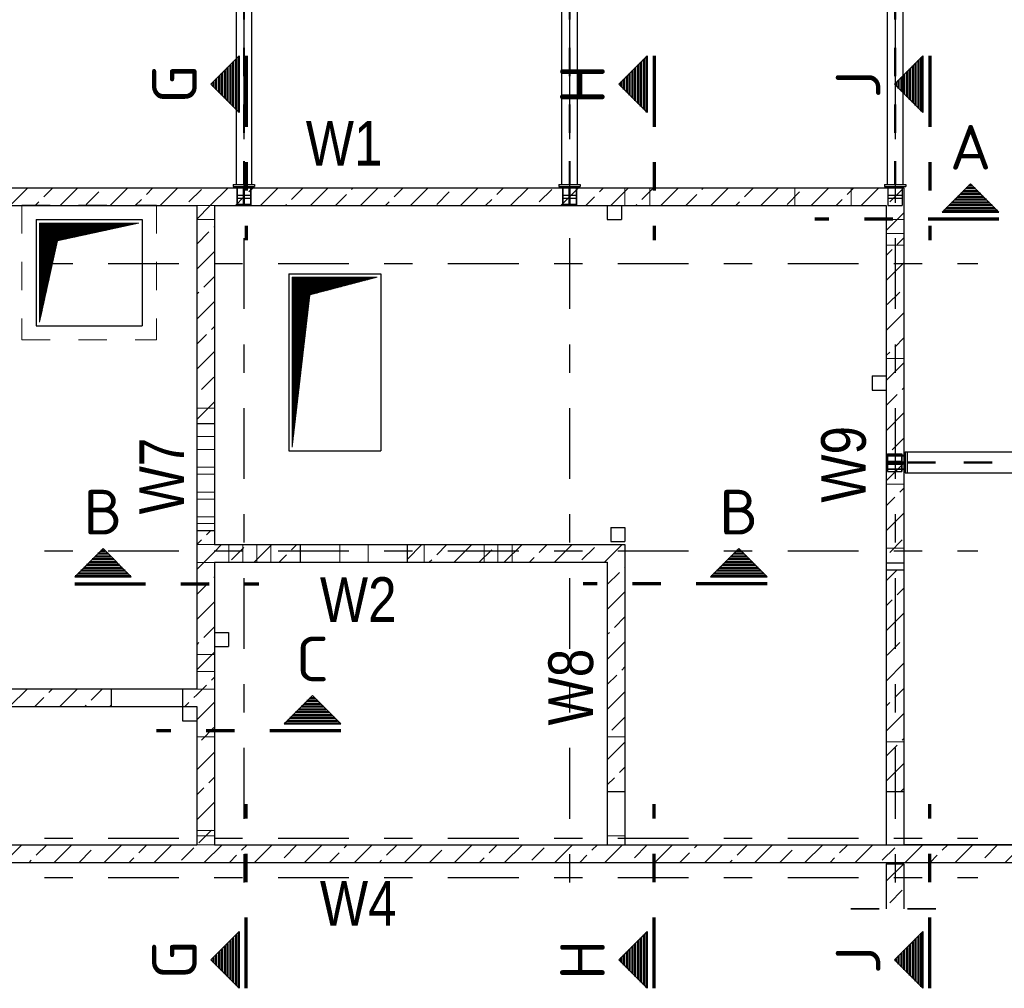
# Model space of a CAD drawing. Header units: millimetres. Extents: x -4.8 to 43.1, y -12 to 21.7.
# Tile 13 of 42: x 3.1 to 6.6, y 14.2 to 17.6. Entities that reach past the tile are written whole.
import ezdxf
from ezdxf.enums import TextEntityAlignment as Align

# ---------------------------------------------------------------- set-up
doc = ezdxf.new("R2010")
doc.units = ezdxf.units.MM
doc.linetypes.add('DASHDOTX2', pattern=[2, 1, -0.5, 0, -0.5])
doc.linetypes.add('HIDDEN', pattern=[0.375, 0.25, -0.125])
doc.layers.add('Achsen', color=7, linetype='Continuous', lineweight=20)
doc.styles.add('Arial Narrow', font='ARIALN.TTF')
doc.styles.add('isocp', font='isocp', dxfattribs={"width": 1.1})
pattern_1 = [(0, (0, 0), (0, 0.01), [])]
pattern_2 = [(45, (0, 0), (-0.00183847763, 0.00183847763), [])]
pattern_3 = [(90, (0, 0), (-0.01, 6e-19), [])]
pattern_4 = [(45, (0, 0), (-0.08838835, 0.08838835), [0.0625, -0.025]), (45, (-0.0442, 0.0442), (-0.08838835, 0.08838835), [])]

msp = doc.modelspace()

# ---------------------------------------------------------------- hatches: boundary and pattern name
at = {"lineweight": 50}
h = msp.add_hatch(dxfattribs=at)
h.set_pattern_fill('Mau', color=4, scale=0.01, angle=90, style=0, pattern_type=2)
h.set_pattern_definition(pattern_3)
h.paths.add_polyline_path([(3.881318, 17.277152), (3.881318, 17.477152), (3.781318, 17.377152)])
h = msp.add_hatch(dxfattribs=at)
h.set_pattern_fill('Mau', color=4, scale=0.01, angle=90, style=0, pattern_type=2)
h.set_pattern_definition(pattern_3)
h.paths.add_polyline_path([(5.321737, 17.277152), (5.321737, 17.477152), (5.221737, 17.377152)])
h = msp.add_hatch(dxfattribs=at)
h.set_pattern_fill('Mau', color=4, scale=0.01, angle=90, style=0, pattern_type=2)
h.set_pattern_definition(pattern_3)
h.paths.add_polyline_path([(6.295428, 17.277152), (6.295428, 17.477152), (6.195428, 17.377152)])
at = {"lineweight": 13}
h = msp.add_hatch(dxfattribs=at)
h.set_pattern_fill('bB', color=6, scale=0.01, angle=45, style=0, pattern_type=2)
h.set_pattern_definition(pattern_4)
h.paths.add_polyline_path([(6.228564, 16.949103), (1.554814, 16.949103), (1.554814, 17.011603), (6.228564, 17.011603)])
at = {"lineweight": 50}
h = msp.add_hatch(dxfattribs=at)
h.set_pattern_fill('Mau', color=4, scale=0.01, style=0, pattern_type=2)
h.set_pattern_definition(pattern_1)
h.paths.add_polyline_path([(6.564097, 16.925973), (6.464097, 17.025973), (6.364097, 16.925973)])
at = {"lineweight": 13}
h = msp.add_hatch(dxfattribs=at)
h.set_pattern_fill('bB', color=6, scale=0.01, angle=45, style=0, pattern_type=2)
h.set_pattern_definition(pattern_4)
h.paths.add_polyline_path([(3.793666, 16.949103), (3.793666, 16.179206), (3.731166, 16.179206), (3.731166, 16.949103)])
h = msp.add_hatch(dxfattribs=at)
h.set_pattern_fill('bB', color=6, scale=0.01, angle=45, style=0, pattern_type=2)
h.set_pattern_definition(pattern_4)
h.paths.add_polyline_path([(6.228564, 15.662868), (6.228564, 14.879793), (6.166157, 14.879793), (6.166157, 14.692293), (6.166064, 14.692293), (6.166064, 16.949103), (6.228564, 16.949103), (6.228564, 15.687868), (6.166171, 15.687868), (6.166171, 15.662868)])
h = msp.add_hatch(dxfattribs=at)
h.set_pattern_fill('Mau', color=6, scale=0.01, angle=45, style=0, pattern_type=2)
h.set_pattern_definition(pattern_2)
h.paths.add_polyline_path([(3.176479, 16.537209), (3.238979, 16.824709), (3.526479, 16.887209), (3.176479, 16.887209)])
h = msp.add_hatch(dxfattribs=at)
h.set_pattern_fill('bB', color=6, scale=0.01, angle=45, style=0, pattern_type=2)
h.set_pattern_definition(pattern_4)
h.paths.add_polyline_path([(3.793666, 15.801706), (3.793666, 14.692293), (3.731166, 14.692293), (3.731166, 15.801706)])
at = {"lineweight": 50}
h = msp.add_hatch(dxfattribs=at)
h.set_pattern_fill('Mau', color=4, scale=0.01, style=0, pattern_type=2)
h.set_pattern_definition(pattern_1)
h.paths.add_polyline_path([(3.500237, 15.638004), (3.400237, 15.738004), (3.300237, 15.638004)])
at = {"lineweight": 13}
h = msp.add_hatch(dxfattribs=at)
h.set_pattern_fill('bB', color=6, scale=0.01, angle=45, style=0, pattern_type=2)
h.set_pattern_definition(pattern_4)
h.paths.add_polyline_path([(4.096781, 15.751706), (4.096781, 15.689206), (3.793666, 15.689206), (3.793666, 15.751706)])
h = msp.add_hatch(dxfattribs=at)
h.set_pattern_fill('bB', color=6, scale=0.01, angle=45, style=0, pattern_type=2)
h.set_pattern_definition(pattern_4)
h.paths.add_polyline_path([(5.243642, 15.689206), (4.474281, 15.689206), (4.474281, 15.751706), (5.243642, 15.751706)])
at = {"lineweight": 50}
h = msp.add_hatch(dxfattribs=at)
h.set_pattern_fill('Mau', color=4, scale=0.01, style=0, pattern_type=2)
h.set_pattern_definition(pattern_1)
h.paths.add_polyline_path([(5.54559, 15.638004), (5.74559, 15.638004), (5.64559, 15.738004)])
at = {"lineweight": 13}
h = msp.add_hatch(dxfattribs=at)
h.set_pattern_fill('bB', color=6, scale=0.01, angle=45, style=0, pattern_type=2)
h.set_pattern_definition(pattern_4)
h.paths.add_polyline_path([(5.243642, 15.689206), (5.243642, 14.879793), (5.181142, 14.879793), (5.181142, 15.689206)])
h = msp.add_hatch(dxfattribs=at)
h.set_pattern_fill('bB', color=6, scale=0.01, angle=45, style=0, pattern_type=2)
h.set_pattern_definition(pattern_4)
h.paths.add_polyline_path([(3.428666, 15.179793), (2.972416, 15.179793), (2.972416, 15.242293), (3.428666, 15.242293)])
h = msp.add_hatch(dxfattribs=at)
h.set_pattern_fill('bB', color=6, scale=0.01, angle=45, style=0, pattern_type=2)
h.set_pattern_definition(pattern_4)
h.paths.add_polyline_path([(3.731166, 15.179793), (3.681166, 15.179793), (3.681166, 15.242293), (3.731166, 15.242293)])
at = {"lineweight": 50}
h = msp.add_hatch(dxfattribs=at)
h.set_pattern_fill('Mau', color=4, scale=0.01, style=0, pattern_type=2)
h.set_pattern_definition(pattern_1)
h.paths.add_polyline_path([(4.239585, 15.119015), (4.139585, 15.219015), (4.039585, 15.119015)])
at = {"lineweight": 13}
h = msp.add_hatch(dxfattribs=at)
h.set_pattern_fill('bB', color=6, scale=0.01, angle=45, style=0, pattern_type=2)
h.set_pattern_definition(pattern_4)
h.paths.add_polyline_path([(6.228657, 14.629793), (1.554814, 14.629793), (1.554814, 14.692293), (6.228657, 14.692293)])
h = msp.add_hatch(dxfattribs=at)
h.set_pattern_fill('bB', color=6, scale=0.01, angle=45, style=0, pattern_type=2)
h.set_pattern_definition(pattern_4)
h.paths.add_polyline_path([(9.622407, 14.692293), (9.622407, 14.629793), (6.228657, 14.629793), (6.228657, 14.692293)])
h = msp.add_hatch(dxfattribs=at)
h.set_pattern_fill('bB', color=6, scale=0.01, angle=45, style=0, pattern_type=2)
h.set_pattern_definition(pattern_4)
h.paths.add_polyline_path([(6.228564, 14.62479), (6.228564, 14.465404), (6.166064, 14.465404), (6.166064, 14.62479)])
at = {"lineweight": 50}
h = msp.add_hatch(dxfattribs=at)
h.set_pattern_fill('Mau', color=4, scale=0.01, angle=90, style=0, pattern_type=2)
h.set_pattern_definition(pattern_3)
h.paths.add_polyline_path([(3.881318, 14.385183), (3.781318, 14.285183), (3.881318, 14.185183)])
h = msp.add_hatch(dxfattribs=at)
h.set_pattern_fill('Mau', color=4, scale=0.01, angle=90, style=0, pattern_type=2)
h.set_pattern_definition(pattern_3)
h.paths.add_polyline_path([(5.321737, 14.385183), (5.221737, 14.285183), (5.321737, 14.185183)])
h = msp.add_hatch(dxfattribs=at)
h.set_pattern_fill('Mau', color=4, scale=0.01, angle=90, style=0, pattern_type=2)
h.set_pattern_definition(pattern_3)
h.paths.add_polyline_path([(6.295428, 14.385183), (6.195428, 14.285183), (6.295428, 14.185183)])
at = {"layer": 'Achsen', "lineweight": 13}
h = msp.add_hatch(dxfattribs=at)
h.set_pattern_fill('Mau', color=6, scale=0.01, angle=45, style=0, pattern_type=2)
h.set_pattern_definition(pattern_2)
h.paths.add_polyline_path([(4.068471, 16.095739), (4.130971, 16.633239), (4.368471, 16.695739), (4.068471, 16.695739)])

# ---------------------------------------------------------------- linework, layer by layer
at = {"color": 3, "linetype": 'HIDDEN', "lineweight": 25, "ltscale": 0.25}
for p, q in [((3.895915, 18.905709), (3.895915, 17.022853)), ((3.898915, 18.905709), (3.898915, 17.022853)), ((5.045917, 18.905709), (5.045917, 17.022853)), ((5.048917, 18.905709), (5.048917, 17.022853)), ((6.195921, 18.905709), (6.195921, 17.022853)), ((6.198921, 18.905709), (6.198921, 17.022853)), ((3.872417, 17.011603), (3.872417, 16.949103)), ((3.874165, 17.011603), (3.874165, 16.954103)), ((3.895603, 17.016603), (3.895603, 16.954103)), ((3.899228, 17.016603), (3.899228, 16.954103)), ((3.920665, 17.011603), (3.920665, 16.954103)), ((3.922417, 17.011603), (3.922417, 16.949103)), ((5.022419, 17.011603), (5.022419, 16.949103)), ((5.024167, 17.011603), (5.024167, 16.954103)), ((5.045604, 17.016603), (5.045604, 16.954103)), ((5.049229, 17.016603), (5.049229, 16.954103)), ((5.070667, 17.011603), (5.070667, 16.954103)), ((5.072419, 17.011603), (5.072419, 16.949103)), ((6.172421, 17.011603), (6.172421, 16.949103)), ((6.195606, 17.016603), (6.195606, 17.011603)), ((6.199231, 17.016603), (6.199231, 17.011603)), ((6.222421, 17.011603), (6.222421, 16.949103)), ((3.872417, 16.985353), (3.922417, 16.985353)), ((3.872417, 16.975353), (3.922417, 16.975353)), ((5.022419, 16.985353), (5.072419, 16.985353)), ((5.022419, 16.975353), (5.072419, 16.975353)), ((6.172421, 16.985353), (6.222421, 16.985353)), ((6.172421, 16.975353), (6.222421, 16.975353)), ((3.874165, 16.954103), (3.920665, 16.954103)), ((5.024167, 16.954103), (5.070667, 16.954103)), ((6.172421, 16.949103), (6.222421, 16.949103)), ((6.171064, 16.072299), (6.221064, 16.072299)), ((6.171064, 16.072297), (6.171064, 16.009797)), ((6.171064, 16.065549), (6.228564, 16.065549)), ((6.221064, 16.072297), (6.221064, 16.009797)), ((6.171064, 16.046047), (6.221064, 16.046047)), ((6.171064, 16.044111), (6.233564, 16.044111)), ((6.171064, 16.040486), (6.233564, 16.040486)), ((6.171064, 16.036047), (6.221064, 16.036047)), ((6.172421, 16.044111), (6.172421, 16.040486)), ((6.220669, 16.044111), (6.220669, 16.040486)), ((6.239814, 16.044236), (9.611157, 16.044236)), ((6.239814, 16.040361), (9.611157, 16.040361)), ((6.171064, 16.019049), (6.228564, 16.019049)), ((6.171064, 16.009797), (6.221064, 16.009797))]:
    msp.add_line(p, q, dxfattribs=at)
at = {"color": 2, "linetype": 'Continuous', "lineweight": 35}
for p, q in [((3.881318, 17.477152), (3.781318, 17.377152)), ((3.881318, 17.477152), (3.881318, 17.277152)), ((5.321737, 17.477152), (5.221737, 17.377152)), ((5.321737, 17.477152), (5.321737, 17.277152)), ((6.295428, 17.477152), (6.195428, 17.377152)), ((6.295428, 17.477152), (6.295428, 17.277152)), ((3.781318, 17.377152), (3.881318, 17.277152)), ((5.221737, 17.377152), (5.321737, 17.277152)), ((6.195428, 17.377152), (6.295428, 17.277152)), ((6.364097, 16.925973), (6.464097, 17.025973)), ((6.464097, 17.025973), (6.564097, 16.925973)), ((6.364097, 16.925973), (6.564097, 16.925973)), ((3.300237, 15.638004), (3.400237, 15.738004)), ((5.74559, 15.638004), (5.64559, 15.738004)), ((3.300237, 15.638004), (3.500237, 15.638004)), ((5.74559, 15.638004), (5.54559, 15.638004)), ((4.039585, 15.119015), (4.139585, 15.219015)), ((4.139585, 15.219015), (4.239585, 15.119015)), ((4.039585, 15.119015), (4.239585, 15.119015)), ((3.781318, 14.285183), (3.881318, 14.385183)), ((3.881318, 14.185183), (3.881318, 14.385183)), ((5.221737, 14.285183), (5.321737, 14.385183)), ((5.321737, 14.185183), (5.321737, 14.385183)), ((6.195428, 14.285183), (6.295428, 14.385183)), ((6.295428, 14.185183), (6.295428, 14.385183)), ((3.881318, 14.185183), (3.781318, 14.285183)), ((5.321737, 14.185183), (5.221737, 14.285183)), ((6.295428, 14.185183), (6.195428, 14.285183))]:
    msp.add_line(p, q, dxfattribs=at)
at = {"color": 1, "linetype": 'DASHDOTX2', "lineweight": 70, "ltscale": 0.25}
for p, q in [((3.906318, 17.477152), (3.906318, 16.827152)), ((5.346737, 17.477152), (5.346737, 16.827152)), ((6.320428, 17.477152), (6.320428, 16.827152)), ((6.564097, 16.900973), (5.914097, 16.900973)), ((3.300237, 15.613004), (3.950237, 15.613004)), ((5.74559, 15.613004), (5.09559, 15.613004)), ((4.239585, 15.094015), (3.589585, 15.094015)), ((3.906318, 14.185183), (3.906318, 14.835183)), ((5.346737, 14.185183), (5.346737, 14.835183)), ((6.320428, 14.185183), (6.320428, 14.835183))]:
    msp.add_line(p, q, dxfattribs=at)
at = {"color": 3, "linetype": 'Continuous', "lineweight": 25}
for p, q in [((1.554814, 17.011603), (6.228564, 17.011603)), ((6.228564, 17.011603), (6.228564, 16.949103)), ((2.972416, 16.949103), (3.731166, 16.949103)), ((3.731166, 16.949103), (3.731166, 16.179206)), ((3.793666, 16.949103), (6.166064, 16.949103)), ((3.793666, 16.949103), (3.793666, 16.179206)), ((6.166064, 16.949103), (6.166064, 14.692293)), ((6.228564, 16.949103), (6.228564, 15.687868)), ((3.731166, 16.179206), (3.793666, 16.179206)), ((3.731166, 15.801706), (3.793666, 15.801706)), ((3.731166, 15.801706), (3.731166, 15.242293)), ((3.793666, 15.801706), (3.793666, 15.751706)), ((3.400237, 15.738004), (3.500237, 15.638004)), ((3.793666, 15.751706), (4.096781, 15.751706)), ((4.096781, 15.751706), (4.096781, 15.689206)), ((4.474281, 15.751706), (5.243642, 15.751706)), ((4.474281, 15.751706), (4.474281, 15.689206)), ((5.243657, 15.751706), (5.243657, 15.689206)), ((5.64559, 15.738004), (5.54559, 15.638004)), ((3.793666, 15.689206), (4.096781, 15.689206)), ((3.793666, 15.689206), (3.793666, 14.692293)), ((4.474281, 15.689206), (5.181142, 15.689206)), ((5.181142, 15.689206), (5.181142, 14.879793)), ((5.243657, 15.689206), (5.243657, 14.879793)), ((6.166171, 15.687868), (6.228564, 15.687868)), ((6.166171, 15.687868), (6.166171, 15.662868)), ((6.166171, 15.662868), (6.228564, 15.662868)), ((6.228564, 15.662868), (6.228564, 14.879793)), ((2.972416, 15.242293), (3.428666, 15.242293)), ((3.428666, 15.242293), (3.428666, 15.179793)), ((3.681166, 15.242293), (3.731166, 15.242293)), ((3.681166, 15.242293), (3.681166, 15.179793)), ((2.972416, 15.179793), (3.428666, 15.179793)), ((3.681166, 15.179793), (3.731166, 15.179793)), ((3.731166, 15.179793), (3.731166, 14.692293)), ((5.181142, 14.879793), (5.243642, 14.879793)), ((6.166157, 14.879793), (6.228564, 14.879793)), ((6.166171, 14.879793), (6.166171, 14.692293)), ((2.972416, 14.692293), (3.731166, 14.692293)), ((3.793666, 14.692293), (6.166064, 14.692293)), ((6.166157, 14.692293), (6.228657, 14.692293)), ((6.228657, 14.692293), (9.622407, 14.692293)), ((1.554814, 14.629793), (6.228657, 14.629793)), ((6.166064, 14.624793), (6.228564, 14.624793)), ((6.166064, 14.62479), (6.166064, 14.465404)), ((6.228564, 14.62479), (6.228564, 14.465404)), ((6.228657, 14.629793), (9.622407, 14.629793))]:
    msp.add_line(p, q, dxfattribs=at)
at = {"color": 5, "linetype": 'HIDDEN', "lineweight": 18, "ltscale": 0.25}
for p, q in [((5.243657, 17.011603), (5.243657, 16.949103)), ((5.331157, 17.011603), (5.331157, 16.949103)), ((5.842883, 17.011603), (5.842883, 16.949103)), ((6.042883, 17.011603), (6.042883, 16.949103)), ((3.113979, 16.949709), (3.588979, 16.949709)), ((3.113979, 16.949709), (3.113979, 16.474709)), ((3.588979, 16.949709), (3.588979, 16.474709)), ((3.731166, 16.949128), (3.793666, 16.949128)), ((3.731166, 16.949128), (3.731166, 16.949103)), ((3.793666, 16.949128), (3.793666, 16.949103)), ((3.920665, 16.954103), (3.920665, 16.949103)), ((5.070667, 16.954103), (5.070667, 16.949103)), ((6.166064, 16.899721), (6.228564, 16.899721)), ((3.731166, 16.899128), (3.793666, 16.899128)), ((6.166064, 16.849721), (6.228564, 16.849721)), ((6.166171, 16.809195), (6.228564, 16.809195)), ((6.166171, 16.809195), (6.166171, 16.409195)), ((3.113979, 16.474709), (3.588979, 16.474709)), ((6.166171, 16.409195), (6.228564, 16.409195)), ((3.731166, 16.233507), (3.793666, 16.233507)), ((3.731166, 16.133507), (3.793666, 16.133507)), ((3.731166, 16.087469), (3.793666, 16.087469)), ((6.166064, 16.067299), (6.228564, 16.067299)), ((6.172421, 16.072297), (6.172421, 16.044111)), ((6.220669, 16.072297), (6.220669, 16.044111)), ((6.228657, 16.065549), (6.228657, 16.019049)), ((6.172421, 16.040486), (6.172421, 16.009797)), ((6.220669, 16.040486), (6.220669, 16.009797)), ((3.731166, 16.024969), (3.793666, 16.024969)), ((3.731166, 15.999969), (3.793666, 15.999969)), ((6.166064, 16.017299), (6.228564, 16.017299)), ((6.166171, 15.964632), (6.228564, 15.964632)), ((6.166171, 15.964632), (6.166171, 15.739632)), ((3.731166, 15.937469), (3.793666, 15.937469)), ((3.731166, 15.912469), (3.793666, 15.912469)), ((3.731166, 15.849969), (3.793666, 15.849969)), ((3.731166, 15.826706), (3.793666, 15.826706)), ((3.731166, 15.751706), (3.793666, 15.751706)), ((3.844292, 15.751664), (3.894292, 15.751664)), ((3.844292, 15.751664), (3.844292, 15.689206)), ((3.894292, 15.751664), (3.894292, 15.689206)), ((3.94338, 15.751706), (3.94338, 15.689206)), ((3.99338, 15.751706), (3.99338, 15.689206)), ((4.23663, 15.751706), (4.23663, 15.689206)), ((4.33663, 15.751706), (4.33663, 15.689206)), ((4.533956, 15.751706), (4.533956, 15.689206)), ((4.746456, 15.751706), (4.746456, 15.689206)), ((4.794756, 15.751706), (4.794756, 15.689206)), ((4.844756, 15.751706), (4.844756, 15.689206)), ((6.166171, 15.739632), (6.228564, 15.739632)), ((3.731166, 15.689176), (3.793666, 15.689176)), ((3.731166, 15.364176), (3.793666, 15.364176)), ((3.731166, 15.304175), (3.793666, 15.304175)), ((3.731166, 15.242293), (3.731166, 15.241675)), ((3.731166, 15.241675), (3.793666, 15.241675)), ((3.731166, 15.073405), (3.793666, 15.073405)), ((5.181142, 15.073405), (5.243642, 15.073405)), ((6.166171, 15.054881), (6.228564, 15.054881)), ((6.166171, 15.054881), (6.166171, 14.879881)), ((6.166171, 14.879881), (6.228564, 14.879881)), ((3.731166, 14.742293), (3.793629, 14.742293)), ((3.731166, 14.723405), (3.793666, 14.723405)), ((3.793629, 14.742293), (3.793629, 14.692293)), ((5.181142, 14.723405), (5.243642, 14.723405)), ((3.731166, 14.692293), (3.793629, 14.692293)), ((3.793629, 14.692293), (3.793666, 14.692293)), ((6.166064, 14.692293), (6.166157, 14.692293))]:
    msp.add_line(p, q, dxfattribs=at)
at = {"color": 6, "linetype": 'Continuous', "lineweight": 13}
for p, q in [((3.176479, 16.537209), (3.176479, 16.887209)), ((3.176479, 16.887209), (3.526479, 16.887209)), ((3.238979, 16.824709), (3.526479, 16.887209)), ((3.176479, 16.537209), (3.238979, 16.824709))]:
    msp.add_line(p, q, dxfattribs=at)
at = {"color": 2, "linetype": 'HIDDEN', "lineweight": 35, "ltscale": 0.25}
msp.add_line((6.041064, 14.465404), (6.353564, 14.465404), dxfattribs=at)
at = {"color": 9, "linetype": 'Continuous', "lineweight": 0}
msp.add_circle((5.243642, 15.689206), 0.000278, dxfattribs=at)
at = {"layer": 'Achsen', "color": 3, "linetype": 'DASHDOTX2', "lineweight": 25, "ltscale": 0.25}
for p, q in [((3.89752, 19.472914), (3.89752, 17.433724)), ((5.04752, 19.472914), (5.04752, 17.433724)), ((6.19752, 19.472914), (6.19752, 17.433724)), ((3.89752, 17.433724), (3.89752, 14.447012)), ((5.04752, 17.433724), (5.04752, 14.447012)), ((6.19752, 17.433724), (6.19752, 14.447012)), ((1.01827, 16.744768), (6.489945, 16.744768)), ((1.01827, 15.729768), (6.489945, 15.729768)), ((1.01827, 14.714768), (6.489945, 14.714768)), ((1.01827, 14.576018), (6.489945, 14.576018))]:
    msp.add_line(p, q, dxfattribs=at)
at = {"layer": 'Achsen', "color": 3, "linetype": 'Continuous', "lineweight": 25}
for p, q in [((3.869915, 18.762911), (3.869915, 17.022853)), ((3.924915, 18.762904), (3.924915, 17.022853)), ((5.019927, 18.762891), (5.019927, 17.022853)), ((5.074927, 18.762923), (5.074927, 17.022853)), ((6.169927, 18.762895), (6.169927, 17.022853)), ((6.224927, 18.76292), (6.224927, 17.022853)), ((3.859917, 17.022853), (3.934917, 17.022853)), ((3.859917, 17.022853), (3.859917, 17.016603)), ((3.859917, 17.016603), (3.934917, 17.016603)), ((3.874165, 17.016603), (3.874165, 17.011603)), ((3.920665, 17.016603), (3.920665, 17.011603)), ((3.934917, 17.022853), (3.934917, 17.016603)), ((5.009919, 17.022853), (5.084919, 17.022853)), ((5.009919, 17.022853), (5.009919, 17.016603)), ((5.009919, 17.016603), (5.084919, 17.016603)), ((5.024167, 17.016603), (5.024167, 17.011603)), ((5.070667, 17.016603), (5.070667, 17.011603)), ((5.084919, 17.022853), (5.084919, 17.016603)), ((6.159921, 17.022853), (6.234921, 17.022853)), ((6.159921, 17.022853), (6.159921, 17.016603)), ((6.159921, 17.016603), (6.234921, 17.016603)), ((6.174169, 17.016603), (6.174169, 17.011603)), ((6.220669, 17.016603), (6.220669, 17.011603)), ((6.228564, 17.011603), (6.228657, 17.011603)), ((6.228657, 17.011603), (6.228657, 16.065549)), ((6.234921, 17.022853), (6.234921, 17.016603)), ((5.180869, 16.949103), (5.180869, 16.899103)), ((5.230869, 16.949103), (5.230869, 16.899103)), ((3.163979, 16.899721), (3.538979, 16.899721)), ((3.163979, 16.899709), (3.163979, 16.524709)), ((3.538979, 16.899709), (3.538979, 16.524709)), ((5.180869, 16.899103), (5.230869, 16.899103)), ((4.055971, 16.708239), (4.380971, 16.708239)), ((4.055971, 16.708239), (4.055971, 16.083239)), ((4.380971, 16.708239), (4.380971, 16.083239)), ((3.163979, 16.524709), (3.538979, 16.524709)), ((6.116064, 16.347209), (6.166064, 16.347209)), ((6.116064, 16.347209), (6.116064, 16.297209)), ((6.116064, 16.297209), (6.166064, 16.297209)), ((3.731166, 16.179206), (3.731166, 15.801706)), ((3.793666, 16.179206), (3.793666, 15.801706)), ((4.055971, 16.083239), (4.380971, 16.083239)), ((6.228564, 16.065549), (6.233564, 16.065549)), ((6.233564, 16.079801), (6.239814, 16.079801)), ((6.233564, 16.079797), (6.233564, 16.004797)), ((6.239814, 16.079801), (9.611157, 16.079801)), ((6.239814, 16.079799), (6.239814, 16.004797)), ((6.228564, 16.019049), (6.233564, 16.019049)), ((6.228657, 16.019049), (6.228657, 14.692884)), ((6.233564, 16.004801), (6.239814, 16.004801)), ((6.239814, 16.004801), (9.611157, 16.004801)), ((5.193642, 15.812426), (5.243642, 15.812426)), ((5.193642, 15.812426), (5.193642, 15.762426)), ((5.243657, 15.812426), (5.243657, 15.762426)), ((5.193642, 15.762426), (5.243642, 15.762426)), ((4.096781, 15.751706), (4.474281, 15.751706)), ((4.096781, 15.689206), (4.474281, 15.689206)), ((6.228564, 15.687868), (6.228564, 15.662868)), ((3.793666, 15.442009), (3.843666, 15.442009)), ((3.843666, 15.442009), (3.843666, 15.392009)), ((3.793666, 15.392009), (3.843666, 15.392009)), ((3.428666, 15.242293), (3.681166, 15.242293)), ((3.428666, 15.179793), (3.681166, 15.179793)), ((3.681166, 15.179793), (3.681166, 15.129793)), ((3.681166, 15.129793), (3.731166, 15.129793)), ((5.181142, 14.879793), (5.181142, 14.692293)), ((5.243657, 14.879793), (5.243657, 14.692293)), ((6.228564, 14.879793), (6.228564, 14.692293)), ((6.228657, 14.692884), (7.322564, 14.692884))]:
    msp.add_line(p, q, dxfattribs=at)
at = {"layer": 'Achsen', "color": 6, "linetype": 'Continuous', "lineweight": 13}
for p, q in [((4.068471, 16.095739), (4.068471, 16.695739)), ((4.068471, 16.695739), (4.368471, 16.695739)), ((4.130971, 16.633239), (4.368471, 16.695739)), ((4.068471, 16.095739), (4.130971, 16.633239))]:
    msp.add_line(p, q, dxfattribs=at)

# ---------------------------------------------------------------- texts
at = {"color": 2, "lineweight": 35, "style": 'isocp', "width": 1.15}
for s, p in [('G', (3.731318, 17.377152)), ('H', (5.171737, 17.377152)), ('J', (6.145428, 17.377152)), ('G', (3.731318, 14.285183)), ('H', (5.171737, 14.285183)), ('J', (6.145428, 14.285183))]:
    msp.add_text(s, height=0.1575, rotation=90, dxfattribs=at).set_placement(p, align=Align.CENTER)
at = {"color": 1, "lineweight": 70, "style": 'Arial Narrow'}
for s, p in [('W1', (4.116335, 17.090126)), ('W2', (4.166251, 15.479028)), ('W4', (4.166251, 14.40606))]:
    msp.add_text(s, height=0.1575, dxfattribs=at).set_placement(p)
at = {"color": 2, "lineweight": 35, "style": 'isocp', "width": 1.15}
for s, p in [('A', (6.464097, 17.075973)), ('B', (3.400237, 15.788004)), ('B', (5.64559, 15.788004)), ('C', (4.139585, 15.269015))]:
    msp.add_text(s, height=0.1575, dxfattribs=at).set_placement(p, align=Align.CENTER)
at = {"color": 1, "lineweight": 70, "style": 'Arial Narrow'}
for s, p in [('W9', (6.093957, 15.899808)), ('W7', (3.686487, 15.8586)), ('W8', (5.130814, 15.113336))]:
    msp.add_text(s, height=0.1575, rotation=90, dxfattribs=at).set_placement(p)

doc.saveas('drawing.dxf')
